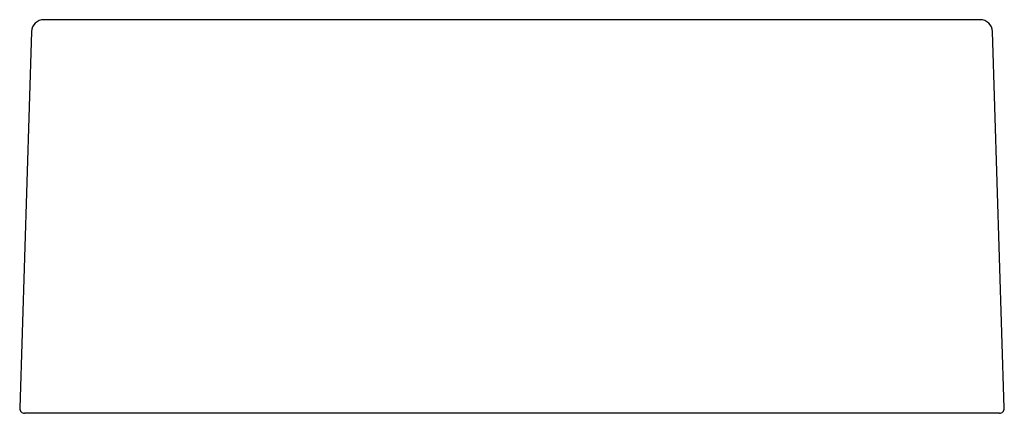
# Model space of a CAD drawing. Header units: millimetres. Extents: x -0.2 to 0.2, y 0 to 0.16.
import ezdxf

# ---------------------------------------------------------------- set-up
doc = ezdxf.new("R2010")
doc.units = ezdxf.units.MM
doc.header["$LTSCALE"] = 0.1
doc.layers.add('BLOCKS', color=3, linetype='Continuous')

msp = doc.modelspace()

# ---------------------------------------------------------------- linework, layer by layer
at = {"layer": 'BLOCKS'}
for p, q in [((0.19015, 0.16), (-0.19015, 0.16)), ((0.19015, 0.16), (0.16974, 0.16)), ((-0.19515, 0.15516), (-0.19994, 0.00206)), ((0.19994, 0.00206), (0.19515, 0.15516)), ((0.19794, 0), (-0.19794, 0)), ((0.19794, 0), (0.19167, 0))]:
    msp.add_line(p, q, dxfattribs=at)
for centre, radius, start, end in [((-0.19015, 0.155), 0.005, 90, 178.21), ((0.19015, 0.155), 0.005, 1.79, 90), ((-0.19794, 0.002), 0.002, 178.21, 270), ((0.19794, 0.002), 0.002, 270, 1.79)]:
    msp.add_arc(centre, radius, start, end, dxfattribs=at)

doc.saveas('drawing.dxf')
